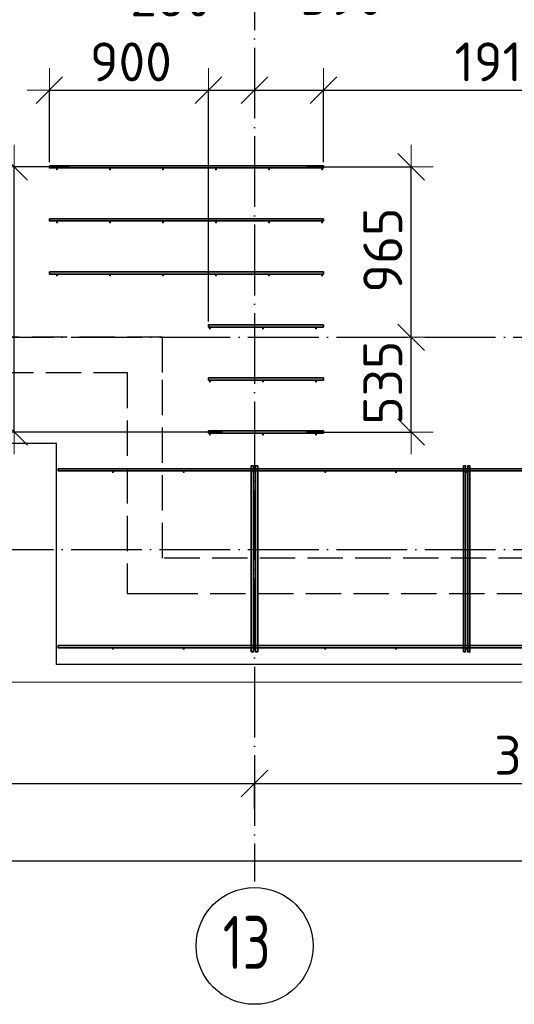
# Model space of a CAD drawing. Header units: millimetres. Extents: x 13527 to 139154, y -122592 to 61893.
# Tile 95 of 128: x 88412 to 91209, y 27427 to 32996. Entities that reach past the tile are written whole.
import ezdxf

# ---------------------------------------------------------------- set-up
doc = ezdxf.new("R2010")
doc.units = ezdxf.units.MM
doc.header["$PDMODE"] = 65
for name, pattern in [('______11', [500, 400, -50, 0, -50]), ('______2', [270, 200, -70]), ('______5', [1100, 800, -100, 100, -100])]:
    doc.linetypes.add(name, pattern=pattern)
for name, color, linetype, lineweight in [('Standard', 7, 'Continuous', 25), ('Арм.стержн. Доп. арматура', 180, 'Continuous', 35), ('Размерная линия_ общее', 7, 'Continuous', 13), ('Стена_ общее', 7, 'Continuous', 35), ('Фундамент_ общее', 7, 'Continuous', 35)]:
    doc.layers.add(name, color=color, linetype=linetype, lineweight=lineweight)
doc.layers.add('Арм.стержн. Фиксатор', color=7, linetype='Continuous', lineweight=35, true_color=0x501e0f)
doc.layers.add('Осевая линия_ общее', color=7, linetype='______5', lineweight=13, true_color=0xa0a0a0)
doc.styles.add('ISOCPEUR', font='ISOCPEUR')
doc.dimstyles.new('DIMSTYLE_16', dxfattribs={"dimtxt": 220, "dimasz": 250, "dimexe": 0, "dimexo": 0, "dimgap": 110, "dimtad": 2, "dimdec": 0, "dimrnd": 1, "dimzin": 12, "dimdsep": 46, "dimtxsty": 'ISOCPEUR', "dimblk1": 'ALL_ML_STRICH', "dimblk2": 'ALL_ML_STRICH', "dimsah": 1, "dimcen": 0, "dimclrd": 7, "dimclre": 256, "dimclrt": 7, "dimadec": 0, "dimazin": 0, "dimtfac": 1, "dimtdec": 0, "dimtix": 1, "dimtmove": 2, "dimatfit": 3, "dimfxl": 0, "dimtzin": 0, "dimlwd": 0, "dimlwe": -3, "dimarcsym": 0})
doc.dimstyles.new('DIMSTYLE_3', dxfattribs={"dimtxt": 220, "dimasz": 250, "dimexe": 0, "dimexo": 0, "dimgap": 110, "dimtad": 2, "dimdec": 0, "dimrnd": 5, "dimzin": 12, "dimdsep": 46, "dimtxsty": 'ISOCPEUR', "dimblk1": 'ALL_ML_STRICH', "dimblk2": 'ALL_ML_STRICH', "dimsah": 1, "dimcen": 0, "dimclrd": 7, "dimclre": 256, "dimclrt": 7, "dimadec": 0, "dimazin": 0, "dimtfac": 1, "dimtdec": 0, "dimtix": 1, "dimtmove": 2, "dimatfit": 3, "dimfxl": 0, "dimtvp": 1.2, "dimtzin": 0, "dimlwd": 0, "dimlwe": -3, "dimarcsym": 0})
doc.dimstyles.new('DIMSTYLE_5', dxfattribs={"dimtxt": 220, "dimasz": 250, "dimexe": 0, "dimexo": 0, "dimgap": 110, "dimtad": 2, "dimdec": 0, "dimrnd": 5, "dimzin": 12, "dimdsep": 46, "dimtxsty": 'ISOCPEUR', "dimblk1": 'ALL_ML_STRICH', "dimblk2": 'ALL_ML_STRICH', "dimsah": 1, "dimcen": 0, "dimclrd": 7, "dimclre": 256, "dimclrt": 7, "dimadec": 0, "dimazin": 0, "dimtfac": 1, "dimtdec": 0, "dimtix": 1, "dimtmove": 2, "dimatfit": 3, "dimfxl": 0, "dimtzin": 0, "dimlwd": 0, "dimlwe": -3, "dimarcsym": 0})

# ---------------------------------------------------------------- blocks, each defined once
blk = doc.blocks.new('ALL_ML_STRICH')
at = {"color": 0, "linetype": 'ByBlock', "lineweight": -2}
for p, q in [((0, -0.5), (0, 0.5)), ((-0.3, -0.3), (0.3, 0.3)), ((-1, 0), (0.5, 0))]:
    blk.add_line(p, q, dxfattribs=at)
blk = doc.blocks.new('*D448')
at = {"layer": 'DEFPOINTS', "color": 7, "linetype": 'Continuous', "lineweight": 13, "transparency": 33554687}
for p in [(90396.2, 31200), (90012.5, 30664), (90625.6, 30664)]:
    blk.add_point(p, dxfattribs=at)
at = {"layer": 'Размерная линия_ общее', "color": 253, "linetype": 'Continuous', "lineweight": -2, "true_color": 0xa0a0a0, "transparency": 33554687}
for p, q in [((90625.6, 31200), (90625.6, 31200)), ((90032.5, 30664), (90625.6, 30664))]:
    blk.add_line(p, q, dxfattribs=at)
at = {"layer": 'Размерная линия_ общее', "color": 7, "linetype": 'Continuous', "lineweight": -2, "transparency": 33554687}
blk.add_line((90625.6, 30664), (90625.6, 31200), dxfattribs=at)
at = {"layer": 'Размерная линия_ общее', "color": 7, "linetype": 'Continuous', "lineweight": 13, "transparency": 33554687, "xscale": 250, "yscale": 250, "zscale": 250}
for p, rotation in [((90625.6, 31200), 90), ((90625.6, 30664), 270)]:
    blk.add_blockref('ALL_ML_STRICH', p, dxfattribs=dict(at, rotation=rotation))
at = {"layer": 'Размерная линия_ общее', "color": 7, "linetype": 'Continuous', "lineweight": 13, "transparency": 33554687, "insert": (90465.6, 30943), "char_height": 220, "width": 660, "attachment_point": 5, "rotation": 90, "style": 'ISOCPEUR'}
blk.add_mtext('\\A1;{535}', dxfattribs=at)
blk = doc.blocks.new('*D449')
at = {"layer": 'DEFPOINTS', "color": 7, "linetype": 'Continuous', "lineweight": 13, "transparency": 33554687}
for p in [(90016.7, 32164), (90396.2, 31200), (90625.6, 31200)]:
    blk.add_point(p, dxfattribs=at)
at = {"layer": 'Размерная линия_ общее', "color": 253, "linetype": 'Continuous', "lineweight": -2, "true_color": 0xa0a0a0, "transparency": 33554687}
for p, q in [((90036.7, 32164), (90625.6, 32164)), ((90625.6, 31200), (90625.6, 31200))]:
    blk.add_line(p, q, dxfattribs=at)
at = {"layer": 'Размерная линия_ общее', "color": 7, "linetype": 'Continuous', "lineweight": -2, "transparency": 33554687}
blk.add_line((90625.6, 31200), (90625.6, 32164), dxfattribs=at)
at = {"layer": 'Размерная линия_ общее', "color": 7, "linetype": 'Continuous', "lineweight": 13, "transparency": 33554687, "xscale": 250, "yscale": 250, "zscale": 250}
for p, rotation in [((90625.6, 32164), 90), ((90625.6, 31200), 270)]:
    blk.add_blockref('ALL_ML_STRICH', p, dxfattribs=dict(at, rotation=rotation))
at = {"layer": 'Размерная линия_ общее', "color": 7, "linetype": 'Continuous', "lineweight": 13, "transparency": 33554687, "insert": (90465.6, 31693), "char_height": 220, "width": 660, "attachment_point": 5, "rotation": 90, "style": 'ISOCPEUR'}
blk.add_mtext('\\A1;{965}', dxfattribs=at)
blk = doc.blocks.new('*D452')
at = {"layer": 'DEFPOINTS', "color": 7, "linetype": 'Continuous', "lineweight": 13, "transparency": 33554687}
for p in [(88711.3, 32164), (88380.8, 30664), (89578.8, 30664)]:
    blk.add_point(p, dxfattribs=at)
at = {"layer": 'Размерная линия_ общее', "color": 253, "linetype": 'Continuous', "lineweight": -2, "true_color": 0xa0a0a0, "transparency": 33554687}
for p, q in [((88691.3, 32164), (88380.8, 32164)), ((89558.8, 30664), (88380.8, 30664))]:
    blk.add_line(p, q, dxfattribs=at)
at = {"layer": 'Размерная линия_ общее', "color": 7, "linetype": 'Continuous', "lineweight": -2, "transparency": 33554687}
blk.add_line((88380.8, 30664), (88380.8, 32164), dxfattribs=at)
at = {"layer": 'Размерная линия_ общее', "color": 7, "linetype": 'Continuous', "lineweight": 13, "transparency": 33554687, "xscale": 250, "yscale": 250, "zscale": 250}
for p, rotation in [((88380.8, 32164), 90), ((88380.8, 30664), 270)]:
    blk.add_blockref('ALL_ML_STRICH', p, dxfattribs=dict(at, rotation=rotation))
at = {"layer": 'Размерная линия_ общее', "color": 7, "linetype": 'Continuous', "lineweight": 13, "transparency": 33554687, "insert": (88110.8, 31040), "char_height": 220, "width": 11, "attachment_point": 1, "rotation": 90, "line_spacing_factor": 0.60241, "style": 'ISOCPEUR'}
blk.add_mtext('5х300', dxfattribs=at)
blk = doc.blocks.new('*D473')
at = {"layer": 'DEFPOINTS', "color": 7, "linetype": 'Continuous', "lineweight": 13, "transparency": 33554687}
for p in [(88580, 32597.8), (88580, 32170), (89480, 31270)]:
    blk.add_point(p, dxfattribs=at)
at = {"layer": 'Размерная линия_ общее', "color": 253, "linetype": 'Continuous', "lineweight": -2, "true_color": 0xa0a0a0, "transparency": 33554687}
for p, q in [((88580, 32190), (88580, 32597.8)), ((89480, 31290), (89480, 32597.8))]:
    blk.add_line(p, q, dxfattribs=at)
at = {"layer": 'Размерная линия_ общее', "color": 7, "linetype": 'Continuous', "lineweight": -2, "transparency": 33554687}
blk.add_line((88580, 32597.8), (89480, 32597.8), dxfattribs=at)
at = {"layer": 'Размерная линия_ общее', "color": 7, "linetype": 'Continuous', "lineweight": 13, "transparency": 33554687, "xscale": 250, "yscale": 250, "zscale": 250, "rotation": 180}
blk.add_blockref('ALL_ML_STRICH', (88580, 32597.8), dxfattribs=at)
at = {"layer": 'Размерная линия_ общее', "color": 7, "linetype": 'Continuous', "lineweight": 13, "transparency": 33554687, "xscale": 250, "yscale": 250, "zscale": 250}
blk.add_blockref('ALL_ML_STRICH', (89480, 32597.8), dxfattribs=at)
at = {"layer": 'Размерная линия_ общее', "color": 7, "linetype": 'Continuous', "lineweight": 13, "transparency": 33554687, "insert": (89041, 32757.8), "char_height": 220, "width": 660, "attachment_point": 5, "style": 'ISOCPEUR'}
blk.add_mtext('\\A1;{900}', dxfattribs=at)
blk = doc.blocks.new('*D474')
at = {"layer": 'DEFPOINTS', "color": 7, "linetype": 'Continuous', "lineweight": 13, "transparency": 33554687}
for p in [(89480, 32597.8), (89740, 32611.5), (89480, 31270)]:
    blk.add_point(p, dxfattribs=at)
at = {"layer": 'Размерная линия_ общее', "color": 253, "linetype": 'Continuous', "lineweight": -2, "true_color": 0xa0a0a0, "transparency": 33554687}
for p, q in [((89480, 31290), (89480, 32597.8)), ((89740, 32597.8), (89740, 32597.8))]:
    blk.add_line(p, q, dxfattribs=at)
at = {"layer": 'Размерная линия_ общее', "color": 7, "linetype": 'Continuous', "lineweight": -2, "transparency": 33554687}
blk.add_line((89480, 32597.8), (89740, 32597.8), dxfattribs=at)
at = {"layer": 'Размерная линия_ общее', "color": 7, "linetype": 'Continuous', "lineweight": 13, "transparency": 33554687, "xscale": 250, "yscale": 250, "zscale": 250, "rotation": 180}
blk.add_blockref('ALL_ML_STRICH', (89480, 32597.8), dxfattribs=at)
at = {"layer": 'Размерная линия_ общее', "color": 7, "linetype": 'Continuous', "lineweight": 13, "transparency": 33554687, "xscale": 250, "yscale": 250, "zscale": 250}
blk.add_blockref('ALL_ML_STRICH', (89740, 32597.8), dxfattribs=at)
at = {"layer": 'Размерная линия_ общее', "color": 7, "linetype": 'Continuous', "lineweight": 13, "transparency": 33554687, "insert": (89267.8, 33124.6), "char_height": 220, "width": 660, "attachment_point": 5, "style": 'ISOCPEUR'}
blk.add_mtext('\\A1;{260}', dxfattribs=at)
blk = doc.blocks.new('*D475')
at = {"layer": 'DEFPOINTS', "color": 7, "linetype": 'Continuous', "lineweight": 13, "transparency": 33554687}
for p in [(89740, 32611.5), (89740, 32597.8), (90130, 32170)]:
    blk.add_point(p, dxfattribs=at)
at = {"layer": 'Размерная линия_ общее', "color": 253, "linetype": 'Continuous', "lineweight": -2, "true_color": 0xa0a0a0, "transparency": 33554687}
for p, q in [((89740, 32597.8), (89740, 32597.8)), ((90130, 32190), (90130, 32597.8))]:
    blk.add_line(p, q, dxfattribs=at)
at = {"layer": 'Размерная линия_ общее', "color": 7, "linetype": 'Continuous', "lineweight": -2, "transparency": 33554687}
blk.add_line((89740, 32597.8), (90130, 32597.8), dxfattribs=at)
at = {"layer": 'Размерная линия_ общее', "color": 7, "linetype": 'Continuous', "lineweight": 13, "transparency": 33554687, "xscale": 250, "yscale": 250, "zscale": 250, "rotation": 180}
blk.add_blockref('ALL_ML_STRICH', (89740, 32597.8), dxfattribs=at)
at = {"layer": 'Размерная линия_ общее', "color": 7, "linetype": 'Continuous', "lineweight": 13, "transparency": 33554687, "xscale": 250, "yscale": 250, "zscale": 250}
blk.add_blockref('ALL_ML_STRICH', (90130, 32597.8), dxfattribs=at)
at = {"layer": 'Размерная линия_ общее', "color": 7, "linetype": 'Continuous', "lineweight": 13, "transparency": 33554687, "insert": (90236.4, 33132.7), "char_height": 220, "width": 660, "attachment_point": 5, "style": 'ISOCPEUR'}
blk.add_mtext('\\A1;{390}', dxfattribs=at)
blk = doc.blocks.new('*D476')
at = {"layer": 'DEFPOINTS', "color": 7, "linetype": 'Continuous', "lineweight": 13, "transparency": 33554687}
for p in [(90130, 32597.8), (92043.6, 32205.8), (90130, 32170)]:
    blk.add_point(p, dxfattribs=at)
at = {"layer": 'Размерная линия_ общее', "color": 253, "linetype": 'Continuous', "lineweight": -2, "true_color": 0xa0a0a0, "transparency": 33554687}
for p, q in [((90130, 32190), (90130, 32597.8)), ((92043.6, 32225.8), (92043.6, 32597.8))]:
    blk.add_line(p, q, dxfattribs=at)
at = {"layer": 'Размерная линия_ общее', "color": 7, "linetype": 'Continuous', "lineweight": -2, "transparency": 33554687}
blk.add_line((90130, 32597.8), (92043.6, 32597.8), dxfattribs=at)
at = {"layer": 'Размерная линия_ общее', "color": 7, "linetype": 'Continuous', "lineweight": 13, "transparency": 33554687, "xscale": 250, "yscale": 250, "zscale": 250, "rotation": 180}
blk.add_blockref('ALL_ML_STRICH', (90130, 32597.8), dxfattribs=at)
at = {"layer": 'Размерная линия_ общее', "color": 7, "linetype": 'Continuous', "lineweight": 13, "transparency": 33554687, "xscale": 250, "yscale": 250, "zscale": 250}
blk.add_blockref('ALL_ML_STRICH', (92043.6, 32597.8), dxfattribs=at)
at = {"layer": 'Размерная линия_ общее', "color": 7, "linetype": 'Continuous', "lineweight": 13, "transparency": 33554687, "insert": (91141.8, 32757.8), "char_height": 220, "width": 880, "attachment_point": 5, "style": 'ISOCPEUR'}
blk.add_mtext('\\A1;{1915}', dxfattribs=at)
blk = doc.blocks.new('*D554')
at = {"layer": 'DEFPOINTS', "color": 7, "linetype": 'Continuous', "lineweight": 13, "transparency": 33554687}
for p in [(85820, 28675.7), (85820, 28512.1), (89740, 28512.1)]:
    blk.add_point(p, dxfattribs=at)
at = {"layer": 'Размерная линия_ общее', "color": 253, "linetype": 'Continuous', "lineweight": -2, "true_color": 0xa0a0a0, "transparency": 33554687}
for p, q in [((85820, 28532.1), (85820, 28675.7)), ((89740, 28532.1), (89740, 28675.7))]:
    blk.add_line(p, q, dxfattribs=at)
at = {"layer": 'Размерная линия_ общее', "color": 7, "linetype": 'Continuous', "lineweight": -2, "transparency": 33554687}
blk.add_line((85820, 28675.7), (89740, 28675.7), dxfattribs=at)
at = {"layer": 'Размерная линия_ общее', "color": 7, "linetype": 'Continuous', "lineweight": 13, "transparency": 33554687, "xscale": 250, "yscale": 250, "zscale": 250, "rotation": 180}
blk.add_blockref('ALL_ML_STRICH', (85820, 28675.7), dxfattribs=at)
at = {"layer": 'Размерная линия_ общее', "color": 7, "linetype": 'Continuous', "lineweight": 13, "transparency": 33554687, "xscale": 250, "yscale": 250, "zscale": 250}
blk.add_blockref('ALL_ML_STRICH', (89740, 28675.7), dxfattribs=at)
at = {"layer": 'Размерная линия_ общее', "color": 7, "linetype": 'Continuous', "lineweight": 13, "transparency": 33554687, "insert": (87791, 28835.7), "char_height": 220, "width": 880, "attachment_point": 5, "style": 'ISOCPEUR'}
blk.add_mtext('\\A1;{3920}', dxfattribs=at)
blk = doc.blocks.new('*D555')
at = {"layer": 'DEFPOINTS', "color": 7, "linetype": 'Continuous', "lineweight": 13, "transparency": 33554687}
for p in [(89740, 28675.7), (89740, 28512.1), (93040, 28512.1)]:
    blk.add_point(p, dxfattribs=at)
at = {"layer": 'Размерная линия_ общее', "color": 253, "linetype": 'Continuous', "lineweight": -2, "true_color": 0xa0a0a0, "transparency": 33554687}
for p, q in [((89740, 28532.1), (89740, 28675.7)), ((93040, 28532.1), (93040, 28675.7))]:
    blk.add_line(p, q, dxfattribs=at)
at = {"layer": 'Размерная линия_ общее', "color": 7, "linetype": 'Continuous', "lineweight": -2, "transparency": 33554687}
blk.add_line((89740, 28675.7), (93040, 28675.7), dxfattribs=at)
at = {"layer": 'Размерная линия_ общее', "color": 7, "linetype": 'Continuous', "lineweight": 13, "transparency": 33554687, "xscale": 250, "yscale": 250, "zscale": 250, "rotation": 180}
blk.add_blockref('ALL_ML_STRICH', (89740, 28675.7), dxfattribs=at)
at = {"layer": 'Размерная линия_ общее', "color": 7, "linetype": 'Continuous', "lineweight": 13, "transparency": 33554687, "xscale": 250, "yscale": 250, "zscale": 250}
blk.add_blockref('ALL_ML_STRICH', (93040, 28675.7), dxfattribs=at)
at = {"layer": 'Размерная линия_ общее', "color": 7, "linetype": 'Continuous', "lineweight": 13, "transparency": 33554687, "insert": (91401, 28835.7), "char_height": 220, "width": 880, "attachment_point": 5, "style": 'ISOCPEUR'}
blk.add_mtext('\\A1;{3300}', dxfattribs=at)
blk = doc.blocks.new('*D563')
at = {"layer": 'DEFPOINTS', "color": 7, "linetype": 'Continuous', "lineweight": 13, "transparency": 33554687}
for p in [(75300, 28239.6), (75300, 28122.1), (117380, 28122.1)]:
    blk.add_point(p, dxfattribs=at)
at = {"layer": 'Размерная линия_ общее', "color": 253, "linetype": 'Continuous', "lineweight": -2, "true_color": 0xa0a0a0, "transparency": 33554687}
for p, q in [((75300, 28222.1), (75300, 28239.6)), ((117380, 28222.1), (117380, 28239.6))]:
    blk.add_line(p, q, dxfattribs=at)
at = {"layer": 'Размерная линия_ общее', "color": 7, "linetype": 'Continuous', "lineweight": -2, "transparency": 33554687}
blk.add_line((75300, 28239.6), (117380, 28239.6), dxfattribs=at)
at = {"layer": 'Размерная линия_ общее', "color": 7, "linetype": 'Continuous', "lineweight": 13, "transparency": 33554687, "xscale": 250, "yscale": 250, "zscale": 250, "rotation": 180}
blk.add_blockref('ALL_ML_STRICH', (75300, 28239.6), dxfattribs=at)
at = {"layer": 'Размерная линия_ общее', "color": 7, "linetype": 'Continuous', "lineweight": 13, "transparency": 33554687, "xscale": 250, "yscale": 250, "zscale": 250}
blk.add_blockref('ALL_ML_STRICH', (117380, 28239.6), dxfattribs=at)
at = {"layer": 'Размерная линия_ общее', "color": 7, "linetype": 'Continuous', "lineweight": 13, "transparency": 33554687, "insert": (96340, 28399.6), "char_height": 220, "width": 1100, "attachment_point": 5, "style": 'ISOCPEUR'}
blk.add_mtext('\\A1;{42080}', dxfattribs=at)
blk = doc.blocks.new('СЛОЖНЫЙ_ОБЪЕКТ_6')
at = {"layer": 'Стена_ общее', "color": 9, "linetype": '______2', "lineweight": -3, "true_color": 0xc7c7c7, "transparency": 33554687}
for p, q in [((89220, 31200), (85920, 31200)), ((89220, 31000), (89220, 31200)), ((82620, 31000), (89020, 31000)), ((89020, 31000), (89020, 29750)), ((89220, 29950), (89220, 31000)), ((92940, 29950), (89220, 29950)), ((89020, 29750), (89220, 29750)), ((89220, 29750), (93140, 29750))]:
    blk.add_line(p, q, dxfattribs=at)

msp = doc.modelspace()

# ---------------------------------------------------------------- hatches: boundary and pattern name
at = {"layer": 'Арм.стержн. Доп. арматура', "linetype": 'Continuous', "lineweight": 35, "transparency": 33554687}
for points in [[(88628.5, 32150), (88628, 32152.3), (88626.7, 32154.2), (88624.8, 32155.5), (88622.5, 32156), (88620.2, 32155.5), (88618.3, 32154.2), (88617, 32152.3), (88616.5, 32150), (88617, 32147.7), (88618.3, 32145.8), (88620.2, 32144.5), (88622.5, 32144), (88624.8, 32144.5), (88626.7, 32145.8), (88628, 32147.7)], [(88928.5, 32150), (88928, 32152.3), (88926.7, 32154.2), (88924.8, 32155.5), (88922.5, 32156), (88920.2, 32155.5), (88918.3, 32154.2), (88917, 32152.3), (88916.5, 32150), (88917, 32147.7), (88918.3, 32145.8), (88920.2, 32144.5), (88922.5, 32144), (88924.8, 32144.5), (88926.7, 32145.8), (88928, 32147.7)], [(89228.5, 32150), (89228, 32152.3), (89226.7, 32154.2), (89224.8, 32155.5), (89222.5, 32156), (89220.2, 32155.5), (89218.3, 32154.2), (89217, 32152.3), (89216.5, 32150), (89217, 32147.7), (89218.3, 32145.8), (89220.2, 32144.5), (89222.5, 32144), (89224.8, 32144.5), (89226.7, 32145.8), (89228, 32147.7)], [(89528.5, 32150), (89528, 32152.3), (89526.7, 32154.2), (89524.8, 32155.5), (89522.5, 32156), (89520.2, 32155.5), (89518.3, 32154.2), (89517, 32152.3), (89516.5, 32150), (89517, 32147.7), (89518.3, 32145.8), (89520.2, 32144.5), (89522.5, 32144), (89524.8, 32144.5), (89526.7, 32145.8), (89528, 32147.7)], [(89828.5, 32150), (89828, 32152.3), (89826.7, 32154.2), (89824.8, 32155.5), (89822.5, 32156), (89820.2, 32155.5), (89818.3, 32154.2), (89817, 32152.3), (89816.5, 32150), (89817, 32147.7), (89818.3, 32145.8), (89820.2, 32144.5), (89822.5, 32144), (89824.8, 32144.5), (89826.7, 32145.8), (89828, 32147.7)], [(90128.5, 32150), (90128, 32152.3), (90126.7, 32154.2), (90124.8, 32155.5), (90122.5, 32156), (90120.2, 32155.5), (90118.3, 32154.2), (90117, 32152.3), (90116.5, 32150), (90117, 32147.7), (90118.3, 32145.8), (90120.2, 32144.5), (90122.5, 32144), (90124.8, 32144.5), (90126.7, 32145.8), (90128, 32147.7)], [(88628.5, 31850), (88628, 31852.3), (88626.7, 31854.2), (88624.8, 31855.5), (88622.5, 31856), (88620.2, 31855.5), (88618.3, 31854.2), (88617, 31852.3), (88616.5, 31850), (88617, 31847.7), (88618.3, 31845.8), (88620.2, 31844.5), (88622.5, 31844), (88624.8, 31844.5), (88626.7, 31845.8), (88628, 31847.7)], [(88928.5, 31850), (88928, 31852.3), (88926.7, 31854.2), (88924.8, 31855.5), (88922.5, 31856), (88920.2, 31855.5), (88918.3, 31854.2), (88917, 31852.3), (88916.5, 31850), (88917, 31847.7), (88918.3, 31845.8), (88920.2, 31844.5), (88922.5, 31844), (88924.8, 31844.5), (88926.7, 31845.8), (88928, 31847.7)], [(89228.5, 31850), (89228, 31852.3), (89226.7, 31854.2), (89224.8, 31855.5), (89222.5, 31856), (89220.2, 31855.5), (89218.3, 31854.2), (89217, 31852.3), (89216.5, 31850), (89217, 31847.7), (89218.3, 31845.8), (89220.2, 31844.5), (89222.5, 31844), (89224.8, 31844.5), (89226.7, 31845.8), (89228, 31847.7)], [(89528.5, 31850), (89528, 31852.3), (89526.7, 31854.2), (89524.8, 31855.5), (89522.5, 31856), (89520.2, 31855.5), (89518.3, 31854.2), (89517, 31852.3), (89516.5, 31850), (89517, 31847.7), (89518.3, 31845.8), (89520.2, 31844.5), (89522.5, 31844), (89524.8, 31844.5), (89526.7, 31845.8), (89528, 31847.7)], [(89828.5, 31850), (89828, 31852.3), (89826.7, 31854.2), (89824.8, 31855.5), (89822.5, 31856), (89820.2, 31855.5), (89818.3, 31854.2), (89817, 31852.3), (89816.5, 31850), (89817, 31847.7), (89818.3, 31845.8), (89820.2, 31844.5), (89822.5, 31844), (89824.8, 31844.5), (89826.7, 31845.8), (89828, 31847.7)], [(90128.5, 31850), (90128, 31852.3), (90126.7, 31854.2), (90124.8, 31855.5), (90122.5, 31856), (90120.2, 31855.5), (90118.3, 31854.2), (90117, 31852.3), (90116.5, 31850), (90117, 31847.7), (90118.3, 31845.8), (90120.2, 31844.5), (90122.5, 31844), (90124.8, 31844.5), (90126.7, 31845.8), (90128, 31847.7)], [(88628.5, 31550), (88628, 31552.3), (88626.7, 31554.2), (88624.8, 31555.5), (88622.5, 31556), (88620.2, 31555.5), (88618.3, 31554.2), (88617, 31552.3), (88616.5, 31550), (88617, 31547.7), (88618.3, 31545.8), (88620.2, 31544.5), (88622.5, 31544), (88624.8, 31544.5), (88626.7, 31545.8), (88628, 31547.7)], [(88928.5, 31550), (88928, 31552.3), (88926.7, 31554.2), (88924.8, 31555.5), (88922.5, 31556), (88920.2, 31555.5), (88918.3, 31554.2), (88917, 31552.3), (88916.5, 31550), (88917, 31547.7), (88918.3, 31545.8), (88920.2, 31544.5), (88922.5, 31544), (88924.8, 31544.5), (88926.7, 31545.8), (88928, 31547.7)], [(89228.5, 31550), (89228, 31552.3), (89226.7, 31554.2), (89224.8, 31555.5), (89222.5, 31556), (89220.2, 31555.5), (89218.3, 31554.2), (89217, 31552.3), (89216.5, 31550), (89217, 31547.7), (89218.3, 31545.8), (89220.2, 31544.5), (89222.5, 31544), (89224.8, 31544.5), (89226.7, 31545.8), (89228, 31547.7)], [(89528.5, 31550), (89528, 31552.3), (89526.7, 31554.2), (89524.8, 31555.5), (89522.5, 31556), (89520.2, 31555.5), (89518.3, 31554.2), (89517, 31552.3), (89516.5, 31550), (89517, 31547.7), (89518.3, 31545.8), (89520.2, 31544.5), (89522.5, 31544), (89524.8, 31544.5), (89526.7, 31545.8), (89528, 31547.7)], [(89828.5, 31550), (89828, 31552.3), (89826.7, 31554.2), (89824.8, 31555.5), (89822.5, 31556), (89820.2, 31555.5), (89818.3, 31554.2), (89817, 31552.3), (89816.5, 31550), (89817, 31547.7), (89818.3, 31545.8), (89820.2, 31544.5), (89822.5, 31544), (89824.8, 31544.5), (89826.7, 31545.8), (89828, 31547.7)], [(90128.5, 31550), (90128, 31552.3), (90126.7, 31554.2), (90124.8, 31555.5), (90122.5, 31556), (90120.2, 31555.5), (90118.3, 31554.2), (90117, 31552.3), (90116.5, 31550), (90117, 31547.7), (90118.3, 31545.8), (90120.2, 31544.5), (90122.5, 31544), (90124.8, 31544.5), (90126.7, 31545.8), (90128, 31547.7)], [(89493.5, 31250), (89493, 31252.3), (89491.7, 31254.2), (89489.8, 31255.5), (89487.5, 31256), (89485.2, 31255.5), (89483.3, 31254.2), (89482, 31252.3), (89481.5, 31250), (89482, 31247.7), (89483.3, 31245.8), (89485.2, 31244.5), (89487.5, 31244), (89489.8, 31244.5), (89491.7, 31245.8), (89493, 31247.7)], [(89793.5, 31250), (89793, 31252.3), (89791.7, 31254.2), (89789.8, 31255.5), (89787.5, 31256), (89785.2, 31255.5), (89783.3, 31254.2), (89782, 31252.3), (89781.5, 31250), (89782, 31247.7), (89783.3, 31245.8), (89785.2, 31244.5), (89787.5, 31244), (89789.8, 31244.5), (89791.7, 31245.8), (89793, 31247.7)], [(90093.5, 31250), (90093, 31252.3), (90091.7, 31254.2), (90089.8, 31255.5), (90087.5, 31256), (90085.2, 31255.5), (90083.3, 31254.2), (90082, 31252.3), (90081.5, 31250), (90082, 31247.7), (90083.3, 31245.8), (90085.2, 31244.5), (90087.5, 31244), (90089.8, 31244.5), (90091.7, 31245.8), (90093, 31247.7)], [(89493.5, 30950), (89493, 30952.3), (89491.7, 30954.2), (89489.8, 30955.5), (89487.5, 30956), (89485.2, 30955.5), (89483.3, 30954.2), (89482, 30952.3), (89481.5, 30950), (89482, 30947.7), (89483.3, 30945.8), (89485.2, 30944.5), (89487.5, 30944), (89489.8, 30944.5), (89491.7, 30945.8), (89493, 30947.7)], [(89793.5, 30950), (89793, 30952.3), (89791.7, 30954.2), (89789.8, 30955.5), (89787.5, 30956), (89785.2, 30955.5), (89783.3, 30954.2), (89782, 30952.3), (89781.5, 30950), (89782, 30947.7), (89783.3, 30945.8), (89785.2, 30944.5), (89787.5, 30944), (89789.8, 30944.5), (89791.7, 30945.8), (89793, 30947.7)], [(90093.5, 30950), (90093, 30952.3), (90091.7, 30954.2), (90089.8, 30955.5), (90087.5, 30956), (90085.2, 30955.5), (90083.3, 30954.2), (90082, 30952.3), (90081.5, 30950), (90082, 30947.7), (90083.3, 30945.8), (90085.2, 30944.5), (90087.5, 30944), (90089.8, 30944.5), (90091.7, 30945.8), (90093, 30947.7)], [(89493.5, 30650), (89493, 30652.3), (89491.7, 30654.2), (89489.8, 30655.5), (89487.5, 30656), (89485.2, 30655.5), (89483.3, 30654.2), (89482, 30652.3), (89481.5, 30650), (89482, 30647.7), (89483.3, 30645.8), (89485.2, 30644.5), (89487.5, 30644), (89489.8, 30644.5), (89491.7, 30645.8), (89493, 30647.7)], [(89793.5, 30650), (89793, 30652.3), (89791.7, 30654.2), (89789.8, 30655.5), (89787.5, 30656), (89785.2, 30655.5), (89783.3, 30654.2), (89782, 30652.3), (89781.5, 30650), (89782, 30647.7), (89783.3, 30645.8), (89785.2, 30644.5), (89787.5, 30644), (89789.8, 30644.5), (89791.7, 30645.8), (89793, 30647.7)], [(90093.5, 30650), (90093, 30652.3), (90091.7, 30654.2), (90089.8, 30655.5), (90087.5, 30656), (90085.2, 30655.5), (90083.3, 30654.2), (90082, 30652.3), (90081.5, 30650), (90082, 30647.7), (90083.3, 30645.8), (90085.2, 30644.5), (90087.5, 30644), (90089.8, 30644.5), (90091.7, 30645.8), (90093, 30647.7)]]:
    msp.add_hatch(color=34, dxfattribs=at).paths.add_polyline_path(points)
at = {"layer": 'Арм.стержн. Фиксатор', "linetype": 'Continuous', "lineweight": 35, "transparency": 33554687}
for points in [[(88946, 30438), (88945.5, 30440.3), (88944.2, 30442.2), (88942.3, 30443.5), (88940, 30444), (88937.7, 30443.5), (88935.8, 30442.2), (88934.5, 30440.3), (88934, 30438), (88934.5, 30435.7), (88935.8, 30433.8), (88937.7, 30432.5), (88940, 30432), (88942.3, 30432.5), (88944.2, 30433.8), (88945.5, 30435.7)], [(89346, 30438), (89345.5, 30440.3), (89344.2, 30442.2), (89342.3, 30443.5), (89340, 30444), (89337.7, 30443.5), (89335.8, 30442.2), (89334.5, 30440.3), (89334, 30438), (89334.5, 30435.7), (89335.8, 30433.8), (89337.7, 30432.5), (89340, 30432), (89342.3, 30432.5), (89344.2, 30433.8), (89345.5, 30435.7)], [(89746, 30438), (89745.5, 30440.3), (89744.2, 30442.2), (89742.3, 30443.5), (89740, 30444), (89737.7, 30443.5), (89735.8, 30442.2), (89734.5, 30440.3), (89734, 30438), (89734.5, 30435.7), (89735.8, 30433.8), (89737.7, 30432.5), (89740, 30432), (89742.3, 30432.5), (89744.2, 30433.8), (89745.5, 30435.7)], [(90146, 30438), (90145.5, 30440.3), (90144.2, 30442.2), (90142.3, 30443.5), (90140, 30444), (90137.7, 30443.5), (90135.8, 30442.2), (90134.5, 30440.3), (90134, 30438), (90134.5, 30435.7), (90135.8, 30433.8), (90137.7, 30432.5), (90140, 30432), (90142.3, 30432.5), (90144.2, 30433.8), (90145.5, 30435.7)], [(90546, 30438), (90545.5, 30440.3), (90544.2, 30442.2), (90542.3, 30443.5), (90540, 30444), (90537.7, 30443.5), (90535.8, 30442.2), (90534.5, 30440.3), (90534, 30438), (90534.5, 30435.7), (90535.8, 30433.8), (90537.7, 30432.5), (90540, 30432), (90542.3, 30432.5), (90544.2, 30433.8), (90545.5, 30435.7)], [(90946, 30438), (90945.5, 30440.3), (90944.2, 30442.2), (90942.3, 30443.5), (90940, 30444), (90937.7, 30443.5), (90935.8, 30442.2), (90934.5, 30440.3), (90934, 30438), (90934.5, 30435.7), (90935.8, 30433.8), (90937.7, 30432.5), (90940, 30432), (90942.3, 30432.5), (90944.2, 30433.8), (90945.5, 30435.7)], [(88946, 29438), (88945.5, 29440.3), (88944.2, 29442.2), (88942.3, 29443.5), (88940, 29444), (88937.7, 29443.5), (88935.8, 29442.2), (88934.5, 29440.3), (88934, 29438), (88934.5, 29435.7), (88935.8, 29433.8), (88937.7, 29432.5), (88940, 29432), (88942.3, 29432.5), (88944.2, 29433.8), (88945.5, 29435.7)], [(89346, 29438), (89345.5, 29440.3), (89344.2, 29442.2), (89342.3, 29443.5), (89340, 29444), (89337.7, 29443.5), (89335.8, 29442.2), (89334.5, 29440.3), (89334, 29438), (89334.5, 29435.7), (89335.8, 29433.8), (89337.7, 29432.5), (89340, 29432), (89342.3, 29432.5), (89344.2, 29433.8), (89345.5, 29435.7)], [(89746, 29438), (89745.5, 29440.3), (89744.2, 29442.2), (89742.3, 29443.5), (89740, 29444), (89737.7, 29443.5), (89735.8, 29442.2), (89734.5, 29440.3), (89734, 29438), (89734.5, 29435.7), (89735.8, 29433.8), (89737.7, 29432.5), (89740, 29432), (89742.3, 29432.5), (89744.2, 29433.8), (89745.5, 29435.7)], [(90146, 29438), (90145.5, 29440.3), (90144.2, 29442.2), (90142.3, 29443.5), (90140, 29444), (90137.7, 29443.5), (90135.8, 29442.2), (90134.5, 29440.3), (90134, 29438), (90134.5, 29435.7), (90135.8, 29433.8), (90137.7, 29432.5), (90140, 29432), (90142.3, 29432.5), (90144.2, 29433.8), (90145.5, 29435.7)], [(90546, 29438), (90545.5, 29440.3), (90544.2, 29442.2), (90542.3, 29443.5), (90540, 29444), (90537.7, 29443.5), (90535.8, 29442.2), (90534.5, 29440.3), (90534, 29438), (90534.5, 29435.7), (90535.8, 29433.8), (90537.7, 29432.5), (90540, 29432), (90542.3, 29432.5), (90544.2, 29433.8), (90545.5, 29435.7)], [(90946, 29438), (90945.5, 29440.3), (90944.2, 29442.2), (90942.3, 29443.5), (90940, 29444), (90937.7, 29443.5), (90935.8, 29442.2), (90934.5, 29440.3), (90934, 29438), (90934.5, 29435.7), (90935.8, 29433.8), (90937.7, 29432.5), (90940, 29432), (90942.3, 29432.5), (90944.2, 29433.8), (90945.5, 29435.7)]]:
    msp.add_hatch(color=34, dxfattribs=at).paths.add_polyline_path(points)

# ---------------------------------------------------------------- linework, layer by layer
at = {"layer": 'Standard', "color": 7, "linetype": 'Continuous', "lineweight": 13, "transparency": 33554687}
msp.add_lwpolyline([(75100, 29250), (117980, 29250), (117980, 46440), (75100, 46440), (75100, 29250)], dxfattribs=at)
at = {"layer": 'Арм.стержн. Доп. арматура', "color": 34, "linetype": 'Continuous', "lineweight": 35, "transparency": 33554687}
for points in [[(88580, 32170), (90130, 32170), (90130, 32158), (88580, 32158), (88580, 32170)], [(88580, 32170), (90130, 32170), (90130, 32158), (88580, 32158), (88580, 32170)], [(88580, 31870), (90130, 31870), (90130, 31858), (88580, 31858), (88580, 31870)], [(88580, 31870), (90130, 31870), (90130, 31858), (88580, 31858), (88580, 31870)], [(88580, 31570), (90130, 31570), (90130, 31558), (88580, 31558), (88580, 31570)], [(88580, 31570), (90130, 31570), (90130, 31558), (88580, 31558), (88580, 31570)], [(90130, 31258), (89480, 31258), (89480, 31270), (90130, 31270), (90130, 31258)], [(90130, 31258), (89480, 31258), (89480, 31270), (90130, 31270), (90130, 31258)], [(90130, 30958), (89480, 30958), (89480, 30970), (90130, 30970), (90130, 30958)], [(90130, 30958), (89480, 30958), (89480, 30970), (90130, 30970), (90130, 30958)], [(90130, 30658), (89480, 30658), (89480, 30670), (90130, 30670), (90130, 30658)], [(90130, 30658), (89480, 30658), (89480, 30670), (90130, 30670), (90130, 30658)]]:
    msp.add_lwpolyline(points, dxfattribs=at)
at = {"layer": 'Арм.стержн. Фиксатор', "color": 34, "linetype": 'Continuous', "lineweight": 35, "transparency": 33554687}
for points in [[(89722, 29421.1), (89722, 30473.1), (89734, 30473.1), (89734, 29421.1), (89722, 29421.1)], [(89758, 30472.9), (89758, 29420.8), (89746, 29420.8), (89746, 30472.9), (89758, 30472.9)], [(90922, 29421.1), (90922, 30473.1), (90934, 30473.1), (90934, 29421.1), (90922, 29421.1)], [(90958, 30472.9), (90958, 29420.8), (90946, 29420.8), (90946, 30472.9), (90958, 30472.9)], [(88630, 30456), (93530, 30456), (93530, 30444), (88630, 30444), (88630, 30456)], [(88630, 30456), (93530, 30456), (93530, 30444), (88630, 30444), (88630, 30456)], [(88630, 29456), (93530, 29456), (93530, 29444), (88630, 29444), (88630, 29456)], [(88630, 29456), (93530, 29456), (93530, 29444), (88630, 29444), (88630, 29456)]]:
    msp.add_lwpolyline(points, dxfattribs=at)
at = {"layer": 'Осевая линия_ общее', "color": 253, "linetype": '______11', "lineweight": -3, "true_color": 0xa0a0a0, "transparency": 33554687}
for p, q in [((89740, 46340), (89740, 28122.1)), ((75200, 31200), (119325.4, 31200)), ((75200, 30000), (119325.4, 30000))]:
    msp.add_line(p, q, dxfattribs=at)
at = {"layer": 'Осевая линия_ общее', "color": 7, "linetype": 'Continuous', "lineweight": -3, "transparency": 33554687}
msp.add_circle((89740.4, 27757.6), 330.4, dxfattribs=at)
at = {"layer": 'Фундамент_ общее', "color": 7, "lineweight": 25, "transparency": 33554687}
for p, q in [((88620, 30600), (83020, 30600)), ((88620, 29350), (88620, 30600)), ((93540, 29350), (88620, 29350))]:
    msp.add_line(p, q, dxfattribs=at)
at = {"layer": 'Фундамент_ общее', "color": 7, "linetype": 'Continuous', "lineweight": 25, "transparency": 33554687}
for p, q in [((88620, 30600), (83020, 30600)), ((88620, 29350), (88620, 30600)), ((93540, 29350), (88620, 29350))]:
    msp.add_line(p, q, dxfattribs=at)

# ---------------------------------------------------------------- block references
at = {"layer": 'Стена_ общее', "color": 9, "linetype": '______2', "lineweight": -3, "true_color": 0xc7c7c7, "transparency": 33554687}
msp.add_blockref('СЛОЖНЫЙ_ОБЪЕКТ_6', (0, 0), dxfattribs=at)

# ---------------------------------------------------------------- texts
at = {"layer": 'Осевая линия_ общее', "color": 7, "linetype": 'Continuous', "lineweight": -3, "transparency": 33554687, "insert": (89560.4, 27627.1), "char_height": 300, "width": 472.281, "attachment_point": 7, "style": 'ISOCPEUR'}
msp.add_mtext('\\W0.75;13', dxfattribs=at)

# ---------------------------------------------------------------- dimensions: what is measured, and where the dimension line sits
at = {"layer": 'Размерная линия_ общее', "color": 7, "linetype": 'Continuous', "lineweight": 13, "transparency": 33554687}
for base, p1, p2, dimstyle, picture, middle in [((89740, 32597.8), (89480, 31290), (89740, 32597.8), 'DIMSTYLE_3', '*D474', (89267.8, 33124.6)), ((90130, 32597.8), (89740, 32597.8), (90130, 32190), 'DIMSTYLE_3', '*D475', (90236.4, 33132.7)), ((89480, 32597.8), (88580, 32190), (89480, 31290), 'DIMSTYLE_5', '*D473', (89041, 32757.8)), ((92043.6, 32597.8), (90130, 32190), (92043.6, 32225.8), 'DIMSTYLE_5', '*D476', (91141.8, 32757.8)), ((89740, 28675.7), (85820, 28532.1), (89740, 28532.1), 'DIMSTYLE_5', '*D554', (87791, 28835.7)), ((93040, 28675.7), (89740, 28532.1), (93040, 28532.1), 'DIMSTYLE_5', '*D555', (91401, 28835.7)), ((117380, 28239.6), (75300, 28222.1), (117380, 28222.1), 'DIMSTYLE_16', '*D563', (96340, 28399.6))]:
    dim = msp.add_linear_dim(base=base, p1=p1, p2=p2, dimstyle=dimstyle, override={"dimpost": '<>', "dimclrd": 7, "dimclre": 253, "dimclrt": 7, "dimlwd": 0, "dimlwe": 65533}, dxfattribs=at)
    dim.commit()
    dim.dimension.update_dxf_attribs({"geometry": picture, "text_midpoint": middle, "dimtype": 160})
dim = msp.add_linear_dim(base=(88380.8, 32164), p1=(89558.8, 30664), p2=(88691.3, 32164), angle=90, text='5х300', dimstyle='DIMSTYLE_5', override={"dimpost": '<>', "dimclrd": 7, "dimclre": 253, "dimclrt": 7, "dimlwd": 0, "dimlwe": 65533}, dxfattribs=at)
dim.commit()
dim.dimension.update_dxf_attribs({"geometry": '*D452', "text_midpoint": (88270.8, 31414), "dimtype": 160})
for base, p1, p2, dimstyle, picture, middle in [((90625.6, 32164), (90625.6, 31200), (90036.7, 32164), 'DIMSTYLE_5', '*D449', (90465.6, 31693)), ((90625.6, 31200), (90032.5, 30664), (90625.6, 31200), 'DIMSTYLE_3', '*D448', (90465.6, 30943))]:
    dim = msp.add_linear_dim(base=base, p1=p1, p2=p2, angle=90, dimstyle=dimstyle, override={"dimpost": '<>', "dimclrd": 7, "dimclre": 253, "dimclrt": 7, "dimlwd": 0, "dimlwe": 65533}, dxfattribs=at)
    dim.commit()
    dim.dimension.update_dxf_attribs({"geometry": picture, "text_midpoint": middle, "dimtype": 160})

doc.saveas('drawing.dxf')
